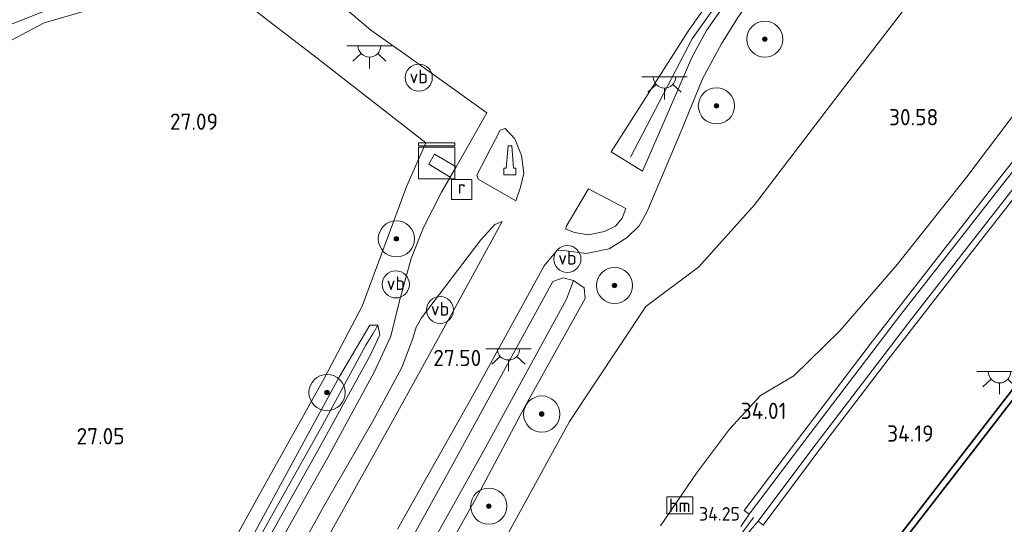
# Model space of a CAD drawing. Header units: metres. Extents: x 185049 to 189876, y 349292 to 352302.
# Tile 150 of 256: x 189108 to 189216, y 350255 to 350311. Entities that reach past the tile are written whole.
import ezdxf
from ezdxf.enums import TextEntityAlignment as Align

# ---------------------------------------------------------------- set-up
doc = ezdxf.new("R2010")
doc.units = ezdxf.units.M
for name, color, linetype, lineweight in [('B-WE-GK-KADEMUUR-GV', 150, 'Continuous', 35), ('B-WE-GR-BOOM-S', 90, 'Continuous', 25), ('B-WE-GR-GRAS-GV', 60, 'Continuous', 13), ('B-WE-GR-HAAG-G', 90, 'GR-HAAG1', 13), ('B-WE-GW-OPHOGING_KRUIN-G', 90, 'Continuous', 18), ('B-WE-GW-TALUD_KRUIN-G', 90, 'Continuous', 18), ('B-WE-GW-TALUD_TEEN-G', 90, 'Continuous', 18), ('B-WE-IE-MEUBILAIR_WEGMEUBILAIR-S', 7, 'Continuous', 25), ('B-WE-IE-MEUBILAIR_WEGMEUBILAIR_PAAL-S', 7, 'Continuous', 25), ('B-WE-IE-TERREINAFSCHEIDING_KUNSTMATIG_HEKWERK-G', 20, 'IE-TERREINAFSCHEIDING-KUNSTMATIG', 18), ('B-WE-KL-DATA-S', 90, 'Continuous', 25), ('B-WE-KL-ET_LS_OV_LICHTPUNT-S', 190, 'Continuous', 25), ('B-WE-OB-OEVERVOORZIENING-G', 7, 'Continuous', 18), ('B-WE-OG-TERREIN_GROEN-GV', 7, 'Continuous', 18), ('B-WE-OG-WATER_GREPPEL-G', 160, 'Continuous', 18), ('B-WE-OG-WATER_KANAAL-GV', 120, 'Continuous', 18), ('B-WE-OG-WATER_SLOOT-G', 120, 'Continuous', 18), ('B-WE-RI-GWA_RIOOLPUT-S', 30, 'Continuous', 25), ('B-WE-VH-VERHARDING_ASFALT-GV', 252, 'Continuous', 18), ('B-WE-VH-VERHARDING_ASFALT_GROEN-GV', 100, 'Continuous', 18), ('B-WE-VH-VERHARDING_TEGEL-GV', 252, 'Continuous', 18), ('X-XX-AL-HOOGTELABEL-S', 7, 'Continuous', 25)]:
    doc.layers.add(name, color=color, linetype=linetype, lineweight=lineweight)
doc.styles.add('NLCS-ISO', font='NLCS-ISO.ttf')
doc.styles.add('NLCS-ISO-ANNOTATIVE-T18', font='NLCS-ISO.ttf', dxfattribs={"height": 1.8})
doc.linetypes.add('GR-HAAG1', pattern='A,6,[176,NLCS.SHX,S=0.125,R=0,X=0,Y=0],-2', length=8)
doc.linetypes.add('IE-TERREINAFSCHEIDING-KUNSTMATIG', pattern='A,4,[82,NLCS.SHX,S=0.75,R=90,X=0,Y=0],4,-2', length=10)

# ---------------------------------------------------------------- blocks, each defined once
blk = doc.blocks.new('SAL-HOOGTELABEL-SO')
at = {"color": 0, "linetype": 'ByBlock', "lineweight": -2, "style": 'NLCS-ISO-ANNOTATIVE-T18'}
blk.add_attdef('HOOGTE', text='', height=1.8, dxfattribs=at).set_placement((2.79, 0), align=Align.RIGHT)
blk = doc.blocks.new('SGR-BOOM_01-SO')
at = {"linetype": 'ByBlock', "lineweight": 18}
h = blk.add_hatch(color=0, dxfattribs=at)
h.dxf.hatch_style = 1
edge = h.paths.add_edge_path()
edge.add_arc((0, 0), 0.25, 0, 360)
at = {"color": 0, "linetype": 'ByBlock', "lineweight": 18}
for radius in [2, 0.25]:
    blk.add_circle((0, 0), radius, dxfattribs=at)
blk = doc.blocks.new('SIE-WEG_PAAL_HECTOMETERPAAL-SO')
at = {"color": 0, "linetype": 'ByBlock', "lineweight": 18}
blk.add_lwpolyline([(-1.44375, -0.94375), (1.44375, -0.94375), (1.44375, 0.94375), (-1.44375, 0.94375)], close=True, dxfattribs=at)
at = {"color": 0, "linetype": 'ByBlock', "lineweight": 18, "style": 'NLCS-ISO'}
blk.add_text('hm', height=1.5, dxfattribs=at).set_placement((0, 0), align=Align.MIDDLE_CENTER)
at = {"style": 'NLCS-ISO'}
blk.add_attdef('WAARDE', (2.13125, -1.69375), '', height=1.5, dxfattribs=at)
blk = doc.blocks.new('SKL-ET_OV_LICHTPUNT-SO')
at = {"color": 0, "linetype": 'ByBlock', "lineweight": 18}
for points in [[(-1.25, 0), (-2.5, 0)], [(1.25, 0), (2.5, 0)], [(-0.92, -0.85), (-1.83, -1.7)], [(0.92, -0.85), (1.83, -1.7)], [(0, -1.25), (0, -2.5)]]:
    blk.add_lwpolyline(points, dxfattribs=at)
blk.add_lwpolyline([(0, 0), (1.25, 0, -1), (-1.25, 0)], format="xyb", close=True, dxfattribs=at)
blk = doc.blocks.new('SIE-WEG_PAAL_VERKEERSBORD-SO')
at = {"color": 0, "linetype": 'ByBlock', "lineweight": 18}
blk.add_circle((0, 0), 1.5, dxfattribs=at)
at = {"color": 0, "linetype": 'ByBlock', "lineweight": 18, "style": 'NLCS-ISO'}
blk.add_text('vb', height=1.5, dxfattribs=at).set_placement((0, 0.13), align=Align.MIDDLE_CENTER)
blk = doc.blocks.new('SIE-WEG_GELEIDECONSTRUCTIE-SO')
at = {"color": 0, "linetype": 'ByBlock', "lineweight": 18}
blk.add_lwpolyline([(0.4, -0.87), (0.2, 1.59), (-0.2, 1.59), (-0.4, -0.87), (-0.65, -0.87), (-0.65, -1.59), (0.65, -1.59), (0.65, -0.87)], close=True, dxfattribs=at)
blk = doc.blocks.new('SKL-DATA_KAST-SO')
at = {"color": 0, "linetype": 'ByBlock', "lineweight": 18}
for points in [[(-2, 2), (2, 2), (2, 1.68), (-2, 1.68)], [(-2, 1.52), (2, 1.52), (2, -2), (-2, -2)]]:
    blk.add_lwpolyline(points, close=True, dxfattribs=at)
blk = doc.blocks.new('SRI-PUT_INSPECTIEPUT_RIOOLPUT-SO')
at = {"color": 0, "linetype": 'ByBlock', "lineweight": 18}
blk.add_lwpolyline([(-1.12, -1.12), (1.12, -1.12), (1.12, 1.12), (-1.12, 1.12)], close=True, dxfattribs=at)
at = {"color": 0, "linetype": 'ByBlock', "lineweight": 18, "style": 'NLCS-ISO'}
blk.add_text('r', height=1.5, dxfattribs=at).set_placement((0, 0.28), align=Align.MIDDLE_CENTER)

msp = doc.modelspace()

# ---------------------------------------------------------------- linework, layer by layer
at = {"layer": 'B-WE-GK-KADEMUUR-GV'}
for points in [[(189225.364, 350279.523, 32.345), (189214.115, 350264.951, 32.345), (189203.695, 350251.509, 32.345)], [(189199.825, 350247.644, 34.126), (189210.842, 350261.888, 34.122), (189220.459, 350274.329, 34.122)]]:
    msp.add_polyline3d(points, dxfattribs=at)
at = {"layer": 'B-WE-GR-GRAS-GV'}
for points in [[(189179.049, 350300.251, 27.213), (189176.524, 350294.489, 27.145), (189173.051, 350296.643, 27.28), (189181.59, 350309.972, 27.306), (189189.288, 350320.91, 27.373), (189197.61, 350332.87, 27.352), (189211.7, 350352.391, 27.588), (189220.869, 350365.45, 28.052), (189229.321, 350376.967, 28.408), (189230.018, 350376.568, 28.353), (189230.635, 350376.215, 28.339), (189223.355, 350366.017, 28.111), (189216.899, 350356.811, 27.71), (189210.59, 350347.995, 27.462), (189203.167, 350337.432, 27.352), (189195.294, 350326.293, 27.335), (189188.437, 350316.964, 27.318), (189183.616, 350310.032, 27.301), (189181.972, 350307.08, 27.284)], [(189163.065, 350292.745, 27.487), (189162.551, 350291.219, 27.491), (189158.383, 350293.625, 27.449), (189158.217, 350294.057, 27.436), (189160.818, 350299.047, 27.466), (189161.349, 350299.213, 27.462), (189162.421, 350298.065, 27.474), (189163.173, 350296.23, 27.483), (189163.407, 350294.295, 27.487)], [(189172.338, 350287.818, 27.23), (189170.571, 350287.466, 27.293), (189169.018, 350287.732, 27.369), (189168.063, 350288.082, 27.394), (189168.103, 350288.389, 27.39), (189170.569, 350292.531, 27.343), (189174.699, 350290.376, 27.187), (189174.289, 350289.309, 27.217), (189173.54, 350288.434, 27.23)], [(189127.436, 350241.616, 26.964), (189126.622, 350240.452, 27.318), (189126.376, 350241.231, 27.322), (189131.814, 350251.126, 27.179), (189139.812, 350265.879, 27.289), (189143.07, 350271.797, 27.246), (189146.395, 350277.476, 27.246), (189147.3, 350277.475, 27.246), (189146.749, 350276.528, 27.014), (189145.982, 350275.285, 26.951), (189141.158, 350266.345, 26.901), (189134.192, 350253.931, 26.867)], [(189126.376, 350241.231, 27.322), (189126.622, 350240.452, 27.318), (189127.715, 350240.493, 27.322), (189133.127, 350250.132, 27.268), (189140.62, 350263.561, 27.318), (189146.485, 350274.216, 27.297), (189147.528, 350276.427, 27.251), (189147.3, 350277.475, 27.246), (189146.395, 350277.476, 27.246), (189143.07, 350271.797, 27.246), (189139.812, 350265.879, 27.289), (189131.814, 350251.126, 27.179)], [(189127.715, 350240.493, 27.322), (189126.622, 350240.452, 27.318), (189127.436, 350241.616, 26.964), (189134.192, 350253.931, 26.867), (189141.158, 350266.345, 26.901), (189145.982, 350275.285, 26.951), (189146.749, 350276.528, 27.014), (189147.3, 350277.475, 27.246), (189147.528, 350276.427, 27.251), (189146.485, 350274.216, 27.297), (189140.62, 350263.561, 27.318), (189133.127, 350250.132, 27.268)]]:
    msp.add_polyline3d(points, close=True, dxfattribs=at)
for points in [[(189149.447, 350254.93, 27.424), (189157.882, 350269.901, 27.407), (189165.673, 350284.032, 27.386), (189167.112, 350285.756, 27.411), (189168.114, 350285.689, 27.39), (189170.316, 350285.413, 27.268), (189172.854, 350285.914, 27.196), (189174.85, 350287.167, 27.145), (189176.143, 350288.452, 27.12), (189177.02, 350289.983, 27.12), (189180.873, 350299.106, 27.12), (189183.154, 350304.71, 27.187), (189185.242, 350308.588, 27.23), (189187.074, 350311.497, 27.306), (189190.142, 350315.747, 27.327), (189195.732, 350323.539, 27.306), (189202.683, 350333.048, 27.238), (189209.551, 350342.933, 27.365), (189216.991, 350353.468, 27.571)], [(189223.793, 350335.612, 27.82), (189215.75, 350325.444, 27.698), (189205.25, 350312.144, 27.706), (189197.869, 350302.577, 27.647), (189188.888, 350290.78, 27.786), (189182.767, 350283.912, 27.685), (189176.911, 350279.537, 27.491), (189168.48, 350266.847, 27.424), (189160.723, 350252.714, 27.457)], [(189160.723, 350252.714, 27.457), (189168.48, 350266.847, 27.424), (189176.911, 350279.537, 27.491), (189182.767, 350283.912, 27.685), (189188.888, 350290.78, 27.786), (189197.869, 350302.577, 27.647), (189205.25, 350312.144, 27.706), (189215.75, 350325.444, 27.698), (189223.793, 350335.612, 27.82)], [(189104.209, 350307.612, 27.019), (189110.431, 350310.903, 26.913), (189121.005, 350313.972, 27.103), (189127.236, 350315.616, 27.394), (189128.93, 350316.054, 27.824), (189135.212, 350311.131, 27.951), (189140.571, 350306.986, 27.62), (189152.607, 350297.615, 27.424), (189150.508, 350292.884, 27.356), (189145.571, 350279.584, 27.352), (189141.377, 350271.603, 27.187), (189134.324, 350258.976, 27.145), (189126.006, 350243.873, 27.238)], [(189126.006, 350243.873, 27.238), (189134.324, 350258.976, 27.145), (189141.377, 350271.603, 27.187), (189145.571, 350279.584, 27.352), (189150.508, 350292.884, 27.356), (189152.607, 350297.615, 27.424), (189140.571, 350306.986, 27.62), (189135.212, 350311.131, 27.951), (189128.93, 350316.054, 27.824)], [(189102.603, 350309.073, 25.842), (189111.771, 350312.69, 26.171), (189121.005, 350313.972, 27.103), (189110.431, 350310.903, 26.913), (189104.209, 350307.612, 27.019)], [(189142.129, 350313.829, 27.529), (189146.499, 350310.097, 27.516), (189151.008, 350306.912, 27.521), (189159.327, 350300.951, 27.453), (189156.829, 350296.538, 27.39), (189155.927, 350294.976, 27.348), (189153.548, 350296.376, 27.343), (189152.922, 350295.286, 27.356), (189155.27, 350293.839, 27.343), (189154.321, 350292.195, 27.407), (189152.329, 350288.282, 27.407), (189150.986, 350284.861, 27.407), (189149.671, 350280.175, 27.411), (189148.711, 350276.258, 27.457), (189146.893, 350272.277, 27.47), (189141.755, 350262.851, 27.491), (189135.748, 350252.226, 27.453)], [(189188.282, 350254.6, 34.183), (189189.302, 350255.816, 34.173), (189189.854, 350255.373, 34.183), (189196.988, 350264.961, 34.163), (189203.686, 350273.691, 34.145), (189212.276, 350284.789, 34.142), (189219.029, 350293.411, 34.146), (189225.897, 350302.047, 34.126), (189232.684, 350310.493, 34.084), (189238.487, 350307.107, 34.053), (189238.4962, 350307.1224, 34.0791), (189243.49, 350304.067, 34.143), (189241.581, 350301.702, 34.109), (189230.887, 350287.81, 34.1), (189220.459, 350274.329, 34.122), (189210.842, 350261.888, 34.122), (189199.825, 350247.644, 34.126)], [(189178.525, 350255.299, 33.826), (189182.487, 350261.128, 33.788), (189186.14, 350265.983, 33.805), (189189.57, 350269.71, 33.826), (189193.237, 350271.866, 33.953), (189198.319, 350276.871, 34.008), (189204.712, 350284.215, 34.126), (189212.35, 350293.87, 34.168), (189219.321, 350303.067, 34.181)], [(189219.321, 350303.067, 34.181), (189212.35, 350293.87, 34.168), (189204.712, 350284.215, 34.126), (189198.319, 350276.871, 34.008), (189193.237, 350271.866, 33.953), (189189.57, 350269.71, 33.826), (189186.14, 350265.983, 33.805), (189182.487, 350261.128, 33.788), (189178.525, 350255.299, 33.826)], [(189223.111, 350302.767, 34.093), (189215.604, 350293.264, 34.134), (189201.943, 350275.712, 34.112), (189193.445, 350264.528, 34.164), (189187.758, 350256.986, 34.136), (189188.317, 350256.584, 34.172), (189187.381, 350255.215, 34.174)], [(189134.47, 350245.095, 27.466), (189141.475, 350257.731, 27.445), (189146.684, 350266.802, 27.436), (189149.931, 350272.815, 27.478), (189151.156, 350276.012, 27.436), (189151.515, 350277.267, 27.418), (189152.117, 350278.276, 27.448), (189158.679, 350286.907, 27.497), (189160.215, 350288.6, 27.516), (189161.041, 350288.956, 27.516), (189155.578, 350278.948, 27.508), (189149.265, 350267.541, 27.533), (189142.023, 350254.478, 27.55)], [(189149.331, 350250.778, 27.407), (189155.57, 350262.106, 27.386), (189161.617, 350273.169, 27.373), (189166.639, 350282.298, 27.39), (189167.756, 350282.705, 27.373), (189168.892, 350282.418, 27.373), (189168.14, 350280.356, 26.496), (189158.783, 350263.223, 26.39), (189150.975, 350249.269, 26.487)], [(189151.566, 350246.63, 27.314), (189158.584, 350259.164, 27.268), (189163.633, 350268.665, 27.31), (189170.186, 350280.441, 27.301), (189170.082, 350281.601, 27.301), (189168.892, 350282.418, 27.373), (189167.756, 350282.705, 27.373), (189166.639, 350282.298, 27.39), (189161.617, 350273.169, 27.373), (189155.57, 350262.106, 27.386), (189149.331, 350250.778, 27.407)], [(189150.975, 350249.269, 26.487), (189158.783, 350263.223, 26.39), (189168.14, 350280.356, 26.496), (189168.892, 350282.418, 27.373), (189170.082, 350281.601, 27.301), (189170.186, 350280.441, 27.301), (189163.633, 350268.665, 27.31), (189158.584, 350259.164, 27.268), (189151.566, 350246.63, 27.314)]]:
    msp.add_polyline3d(points, dxfattribs=at)
at = {"layer": 'B-WE-GR-HAAG-G'}
msp.add_polyline3d([(189230.018, 350376.568, 28.353), (189217.55, 350359.461, 27.892), (189204.325, 350340.503, 27.386), (189194.204, 350326.317, 27.356), (189181.997, 350309.121, 27.301), (189175.189, 350296.061, 27.217)], dxfattribs=at)
at = {"layer": 'B-WE-GW-OPHOGING_KRUIN-G'}
msp.add_polyline3d([(189049.8397, 350000, 34.2061), (189053.067, 350008.178, 34.209), (189056.908, 350017.493, 34.189), (189062.618, 350029.564, 34.168), (189068.677, 350042.417, 34.219), (189077.051, 350058.892, 34.197), (189085.268, 350074.241, 34.235), (189093.612, 350089.297, 34.202), (189101.698, 350104.145, 34.214), (189110.348, 350119.861, 34.252), (189120.571, 350138.453, 34.248), (189131.395, 350158.199, 34.265), (189145.005, 350183.014, 34.269), (189155.636, 350202.256, 34.248), (189167.288, 350223.334, 34.24), (189176.14, 350238.254, 34.21), (189184.58, 350250.598, 34.24), (189188.7791, 350256.2074, 34.2546)], dxfattribs=at)
at = {"layer": 'B-WE-GW-TALUD_KRUIN-G'}
for points in [[(189178.525, 350255.299, 33.826), (189182.487, 350261.128, 33.788), (189186.14, 350265.983, 33.805), (189189.57, 350269.71, 33.826), (189193.237, 350271.866, 33.953), (189198.319, 350276.871, 34.008), (189204.712, 350284.215, 34.126), (189212.35, 350293.87, 34.168), (189219.321, 350303.067, 34.181), (189226.165, 350311.794, 34.079), (189232.365, 350319.915, 33.965), (189237.115, 350326.152, 33.89), (189240.513, 350330.71, 33.831), (189242.933, 350335.045, 33.4), (189245.627, 350340.668, 32.924), (189249.976, 350347.798, 32.464), (189257.519, 350360.823, 31.661)], [(189047.151, 350255.736, 26.728), (189051.533, 350262.885, 26.774), (189055.724, 350268.473, 26.782), (189059.612, 350273.414, 26.757), (189063.665, 350277.391, 26.728), (189066.368, 350280.728, 26.728), (189069.188, 350285.007, 26.728), (189071.903, 350286.451, 27.921), (189075.345, 350289.14, 28.139), (189080.017, 350291.681, 28.436), (189083.389, 350294.821, 27.837), (189091.911, 350300.541, 27.799), (189097.106, 350303.302, 27.774), (189099.864, 350305.131, 27.014), (189104.209, 350307.612, 27.019), (189110.431, 350310.903, 26.913), (189121.005, 350313.972, 27.103)]]:
    msp.add_polyline3d(points, dxfattribs=at)
at = {"layer": 'B-WE-GW-TALUD_TEEN-G'}
for points in [[(189250.028, 350365.111, 27.902), (189241.807, 350355.953, 27.82), (189233.116, 350346.501, 27.769), (189223.793, 350335.612, 27.82), (189215.75, 350325.444, 27.698), (189205.25, 350312.144, 27.706), (189197.869, 350302.577, 27.647), (189188.888, 350290.78, 27.786), (189182.767, 350283.912, 27.685), (189176.911, 350279.537, 27.491), (189168.48, 350266.847, 27.424), (189160.723, 350252.714, 27.457)], [(189054.417, 350271.024, 25.454), (189059.143, 350277.949, 25.332), (189066.648, 350286.294, 25.268), (189074.096, 350293.668, 25.197), (189080.003, 350298.047, 25.306), (189086.782, 350301.291, 25.471), (189094.799, 350305.976, 25.669), (189102.603, 350309.073, 25.842), (189111.771, 350312.69, 26.171), (189121.005, 350313.972, 27.103)]]:
    msp.add_polyline3d(points, dxfattribs=at)
at = {"layer": 'B-WE-IE-TERREINAFSCHEIDING_KUNSTMATIG_HEKWERK-G'}
msp.add_polyline3d([(189080.812, 350167.751, 27.162), (189083.31, 350166.211, 27.415), (189089.816, 350178.496, 27.284), (189098.546, 350194.225, 27.145), (189108.001, 350211.22, 27.158), (189117.207, 350228.081, 27.192), (189126.006, 350243.873, 27.238), (189134.324, 350258.976, 27.145), (189141.377, 350271.603, 27.187), (189145.571, 350279.584, 27.352), (189150.508, 350292.884, 27.356), (189152.607, 350297.615, 27.424), (189140.571, 350306.986, 27.62), (189135.212, 350311.131, 27.951), (189128.93, 350316.054, 27.824), (189128.428, 350317.214, 27.204), (189128.362, 350319.595, 27.287)], dxfattribs=at)
at = {"layer": 'B-WE-OB-OEVERVOORZIENING-G'}
msp.add_polyline3d([(189203.695, 350251.509, 32.345), (189214.115, 350264.951, 32.345), (189225.364, 350279.523, 32.345), (189237.5, 350295.249, 32.345), (189245.261, 350305.391, 32.345), (189247.925, 350310.12, 32.345), (189247.125, 350310.642, 32.345), (189251.33, 350317.933, 32.345), (189257.761, 350310.895, 32.345), (189267.452, 350308.661, 32.345), (189263.059, 350301.199, 32.345), (189262.059, 350301.766, 32.345), (189259.237, 350297.231, 32.345), (189252.129, 350279.325, 32.345), (189246.565, 350265.226, 32.345), (189237.838, 350245.981, 32.345)], dxfattribs=at)
at = {"layer": 'B-WE-OG-TERREIN_GROEN-GV'}
msp.add_polyline3d([(189059.143, 350277.949, 25.332), (189054.417, 350271.024, 25.454), (189067.915, 350296.608, 24.8), (189072.454, 350297.397, 24.977), (189077.722, 350299.738, 25.197), (189085.566, 350304.131, 25.374), (189094.473, 350309.153, 25.602), (189100.903, 350312.976, 25.728), (189104.294, 350314.854, 25.833), (189109.574, 350316.377, 26.125), (189117.082, 350317.694, 26.508), (189123.606, 350319.143, 26.888), (189128.362, 350319.595, 27.287), (189128.428, 350317.214, 27.204), (189128.93, 350316.054, 27.824), (189127.236, 350315.616, 27.394), (189121.005, 350313.972, 27.103), (189111.771, 350312.69, 26.171), (189102.603, 350309.073, 25.842), (189094.799, 350305.976, 25.669), (189086.782, 350301.291, 25.471), (189080.003, 350298.047, 25.306), (189074.096, 350293.668, 25.197), (189066.648, 350286.294, 25.268)], close=True, dxfattribs=at)
at = {"layer": 'B-WE-OG-WATER_GREPPEL-G'}
for points in [[(189030.934, 350025.929, 26.513), (189034.861, 350034.979, 26.525), (189039.072, 350044.37, 26.487), (189044.816, 350056.102, 26.521), (189050.758, 350067.786, 26.546), (189057.009, 350079.94, 26.559), (189064.664, 350094.106, 26.529), (189072.292, 350107.812, 26.546), (189079.431, 350120.285, 26.504), (189086.841, 350134.195, 26.538), (189094.633, 350148.231, 26.559), (189102.602, 350162.123, 26.483), (189111.114, 350177.297, 26.437), (189118.564, 350190.611, 26.462), (189127.331, 350206.732, 26.601), (189135.517, 350221.01, 26.559), (189144.023, 350236.614, 26.517), (189150.975, 350249.269, 26.487), (189158.783, 350263.223, 26.39), (189168.14, 350280.356, 26.496)], [(189127.436, 350241.616, 26.964), (189134.192, 350253.931, 26.867), (189141.158, 350266.345, 26.901), (189145.982, 350275.285, 26.951), (189146.749, 350276.528, 27.014)]]:
    msp.add_polyline3d(points, dxfattribs=at)
at = {"layer": 'B-WE-OG-WATER_KANAAL-GV'}
msp.add_polyline3d([(189203.695, 350251.509, 32.345), (189214.115, 350264.951, 32.345), (189225.364, 350279.523, 32.345), (189237.5, 350295.249, 32.345), (189245.261, 350305.391, 32.345), (189247.925, 350310.12, 32.345), (189247.125, 350310.642, 32.345), (189251.33, 350317.933, 32.345), (189257.761, 350310.895, 32.345), (189267.452, 350308.661, 32.345), (189263.059, 350301.199, 32.345), (189262.059, 350301.766, 32.345), (189259.237, 350297.231, 32.345), (189252.129, 350279.325, 32.345), (189246.565, 350265.226, 32.345), (189237.838, 350245.981, 32.345)], dxfattribs=at)
at = {"layer": 'B-WE-OG-WATER_SLOOT-G'}
for points in [[(189168.892, 350282.418, 27.373), (189170.082, 350281.601, 27.301), (189170.186, 350280.441, 27.301), (189163.633, 350268.665, 27.31), (189158.584, 350259.164, 27.268), (189151.566, 350246.63, 27.314), (189144.513, 350233.92, 27.28), (189137.727, 350221.758, 27.386), (189131.771, 350211.176, 27.428), (189125.616, 350200.12, 27.381), (189120.183, 350189.674, 27.352), (189113.747, 350178.593, 27.297), (189108.53, 350169.022, 27.263), (189102.653, 350158.255, 27.293), (189096.54, 350147.679, 27.322), (189091.343, 350138.281, 27.365), (189084.039, 350124.959, 27.339), (189078.46, 350114.668, 27.36), (189071.795, 350103.309, 27.373), (189064.989, 350090.974, 27.263), (189059.476, 350081.251, 27.289), (189054.05, 350070.883, 27.314), (189048.333, 350059.532, 27.36)], [(189050.136, 350071.202, 27.415), (189055.993, 350082.194, 27.39), (189062.163, 350093.681, 27.373), (189067.36, 350102.895, 27.365), (189073.555, 350114.252, 27.445), (189080.617, 350127.004, 27.419), (189087.339, 350139.169, 27.394), (189092.314, 350148.095, 27.365), (189099.169, 350160.359, 27.335), (189105.058, 350170.853, 27.369), (189111.56, 350182.503, 27.348), (189118.798, 350195.819, 27.419), (189124.337, 350205.658, 27.449), (189130.788, 350217.361, 27.449), (189137.473, 350229.41, 27.428), (189143.079, 350239.225, 27.394), (189149.331, 350250.778, 27.407), (189155.57, 350262.106, 27.386), (189161.617, 350273.169, 27.373), (189166.639, 350282.298, 27.39), (189167.756, 350282.705, 27.373), (189168.892, 350282.418, 27.373)], [(189126.622, 350240.452, 27.318), (189126.376, 350241.231, 27.322), (189131.814, 350251.126, 27.179), (189139.812, 350265.879, 27.289), (189143.07, 350271.797, 27.246), (189146.395, 350277.476, 27.246), (189147.3, 350277.475, 27.246)], [(189147.3, 350277.475, 27.246), (189147.528, 350276.427, 27.251), (189146.485, 350274.216, 27.297), (189140.62, 350263.561, 27.318), (189133.127, 350250.132, 27.268), (189127.715, 350240.493, 27.322), (189126.622, 350240.452, 27.318)]]:
    msp.add_polyline3d(points, dxfattribs=at)
at = {"layer": 'B-WE-VH-VERHARDING_ASFALT-GV'}
for points in [[(189220.869, 350365.45, 28.052), (189211.7, 350352.391, 27.588), (189197.61, 350332.87, 27.352), (189189.288, 350320.91, 27.373), (189181.59, 350309.972, 27.306), (189173.051, 350296.643, 27.28), (189176.524, 350294.489, 27.145), (189179.049, 350300.251, 27.213), (189181.972, 350307.08, 27.284), (189183.616, 350310.032, 27.301), (189188.437, 350316.964, 27.318), (189195.294, 350326.293, 27.335), (189203.167, 350337.432, 27.352), (189210.59, 350347.995, 27.462), (189216.899, 350356.811, 27.71)], [(189216.991, 350353.468, 27.571), (189209.551, 350342.933, 27.365), (189202.683, 350333.048, 27.238), (189195.732, 350323.539, 27.306), (189190.142, 350315.747, 27.327), (189187.074, 350311.497, 27.306), (189185.242, 350308.588, 27.23), (189183.154, 350304.71, 27.187), (189180.873, 350299.106, 27.12), (189177.02, 350289.983, 27.12), (189176.143, 350288.452, 27.12), (189174.85, 350287.167, 27.145), (189172.854, 350285.914, 27.196), (189170.316, 350285.413, 27.268), (189168.114, 350285.689, 27.39), (189167.112, 350285.756, 27.411), (189165.673, 350284.032, 27.386), (189157.882, 350269.901, 27.407), (189149.447, 350254.93, 27.424)], [(189135.748, 350252.226, 27.453), (189141.755, 350262.851, 27.491), (189146.893, 350272.277, 27.47), (189148.711, 350276.258, 27.457), (189149.671, 350280.175, 27.411), (189150.986, 350284.861, 27.407), (189152.329, 350288.282, 27.407), (189154.321, 350292.195, 27.407), (189155.27, 350293.839, 27.343), (189155.927, 350294.976, 27.348), (189156.829, 350296.538, 27.39), (189159.327, 350300.951, 27.453), (189151.008, 350306.912, 27.521), (189146.499, 350310.097, 27.516), (189142.129, 350313.829, 27.529)], [(189187.381, 350255.215, 34.174), (189188.317, 350256.584, 34.172), (189194.455, 350264.718, 34.168), (189204.934, 350278.47, 34.131), (189216.138, 350292.829, 34.131), (189224.932, 350303.894, 34.096)], [(189216.779, 350291.667, 34.145), (189206.437, 350278.385, 34.149), (189195.229, 350263.731, 34.169), (189189.302, 350255.816, 34.173), (189188.282, 350254.6, 34.183)], [(189142.023, 350254.478, 27.55), (189149.265, 350267.541, 27.533), (189155.578, 350278.948, 27.508), (189161.041, 350288.956, 27.516), (189160.215, 350288.6, 27.516), (189158.679, 350286.907, 27.497), (189152.117, 350278.276, 27.448), (189151.515, 350277.267, 27.418), (189151.156, 350276.012, 27.436), (189149.931, 350272.815, 27.478), (189146.684, 350266.802, 27.436), (189141.475, 350257.731, 27.445), (189134.47, 350245.095, 27.466)]]:
    msp.add_polyline3d(points, dxfattribs=at)
for points in [[(189158.383, 350293.625, 27.449), (189162.551, 350291.219, 27.491), (189163.065, 350292.745, 27.487), (189163.407, 350294.295, 27.487), (189163.173, 350296.23, 27.483), (189162.421, 350298.065, 27.474), (189161.349, 350299.213, 27.462), (189160.818, 350299.047, 27.466), (189158.217, 350294.057, 27.436)], [(189170.569, 350292.531, 27.343), (189168.103, 350288.389, 27.39), (189168.063, 350288.082, 27.394), (189169.018, 350287.732, 27.369), (189170.571, 350287.466, 27.293), (189172.338, 350287.818, 27.23), (189173.54, 350288.434, 27.23), (189174.289, 350289.309, 27.217), (189174.699, 350290.376, 27.187)]]:
    msp.add_polyline3d(points, close=True, dxfattribs=at)
at = {"layer": 'B-WE-VH-VERHARDING_ASFALT_GROEN-GV'}
for points in [[(189194.455, 350264.718, 34.168), (189188.317, 350256.584, 34.172), (189187.758, 350256.986, 34.136), (189193.445, 350264.528, 34.164), (189201.943, 350275.712, 34.112), (189215.604, 350293.264, 34.134), (189223.111, 350302.767, 34.093), (189230.442, 350311.863, 34.069), (189230.976, 350311.455, 34.062), (189224.932, 350303.894, 34.096), (189216.138, 350292.829, 34.131), (189204.934, 350278.47, 34.131)], [(189196.988, 350264.961, 34.163), (189189.854, 350255.373, 34.183), (189189.302, 350255.816, 34.173), (189195.229, 350263.731, 34.169), (189206.437, 350278.385, 34.149), (189216.779, 350291.667, 34.145), (189225.716, 350302.958, 34.13), (189232.088, 350310.852, 34.073), (189232.684, 350310.493, 34.084), (189225.897, 350302.047, 34.126), (189219.029, 350293.411, 34.146), (189212.276, 350284.789, 34.142), (189203.686, 350273.691, 34.145)]]:
    msp.add_polyline3d(points, close=True, dxfattribs=at)
at = {"layer": 'B-WE-VH-VERHARDING_TEGEL-GV'}
msp.add_polyline3d([(189155.927, 350294.976, 27.348), (189155.27, 350293.839, 27.343), (189152.922, 350295.286, 27.356), (189153.548, 350296.376, 27.343)], close=True, dxfattribs=at)

# ---------------------------------------------------------------- block references
at = {"layer": 'B-WE-GR-BOOM-S'}
for p in [(189190.046, 350309.09, 26.975), (189184.696, 350301.714, 27.248), (189149.337, 350287.018, 27.331), (189173.439, 350281.866, 27.178), (189141.677, 350270.036, 27.237), (189165.396, 350267.658, 27.217), (189159.545, 350257.484, 27.159)]:
    msp.add_blockref('SGR-BOOM_01-SO', p, dxfattribs=at)
at = {"layer": 'B-WE-IE-MEUBILAIR_WEGMEUBILAIR-S'}
for name, p in [('SIE-WEG_PAAL_VERKEERSBORD-SO', (189151.809, 350304.836, 27.449)), ('SIE-WEG_GELEIDECONSTRUCTIE-SO', (189161.877, 350295.699, 27.46)), ('SIE-WEG_PAAL_VERKEERSBORD-SO', (189168.23, 350284.792, 27.348)), ('SIE-WEG_PAAL_VERKEERSBORD-SO', (189149.276, 350281.99, 27.36)), ('SIE-WEG_PAAL_VERKEERSBORD-SO', (189154.16, 350279.16, 27.415))]:
    msp.add_blockref(name, p, dxfattribs=at)
at = {"layer": 'B-WE-IE-MEUBILAIR_WEGMEUBILAIR_PAAL-S'}
msp.add_blockref('SIE-WEG_PAAL_HECTOMETERPAAL-SO', (189180.645, 350257.572, 34.252), dxfattribs=at).add_auto_attribs({'WAARDE': '34.25'})
at = {"layer": 'B-WE-KL-DATA-S'}
msp.add_blockref('SKL-DATA_KAST-SO', (189153.8, 350295.637, 28.815), dxfattribs=at)
at = {"layer": 'B-WE-KL-ET_LS_OV_LICHTPUNT-S'}
for p in [(189146.359, 350308.348, 27.457), (189178.958, 350304.934, 27.251), (189161.726, 350274.883, 27.415), (189215.96, 350272.351, 34.097)]:
    msp.add_blockref('SKL-ET_OV_LICHTPUNT-SO', p, dxfattribs=at)
at = {"layer": 'B-WE-RI-GWA_RIOOLPUT-S'}
msp.add_blockref('SRI-PUT_INSPECTIEPUT_RIOOLPUT-SO', (189156.553, 350292.474, 27.449), dxfattribs=at)
at = {"layer": 'X-XX-AL-HOOGTELABEL-S'}
for p, values in [((189206.411, 350299.57, 30.583), {'HOOGTE': '30.58'}), ((189126.848, 350299.074, 27.09), {'HOOGTE': '27.09'}), ((189155.926, 350272.955, 27.5), {'HOOGTE': '27.50'}), ((189189.635, 350267.11, 34.012), {'HOOGTE': '34.01'}), ((189205.89, 350264.605, 34.193), {'HOOGTE': '34.19'}), ((189116.524, 350264.31, 27.048), {'HOOGTE': '27.05'})]:
    msp.add_blockref('SAL-HOOGTELABEL-SO', p, dxfattribs=at).add_auto_attribs(values)

doc.saveas('drawing.dxf')
